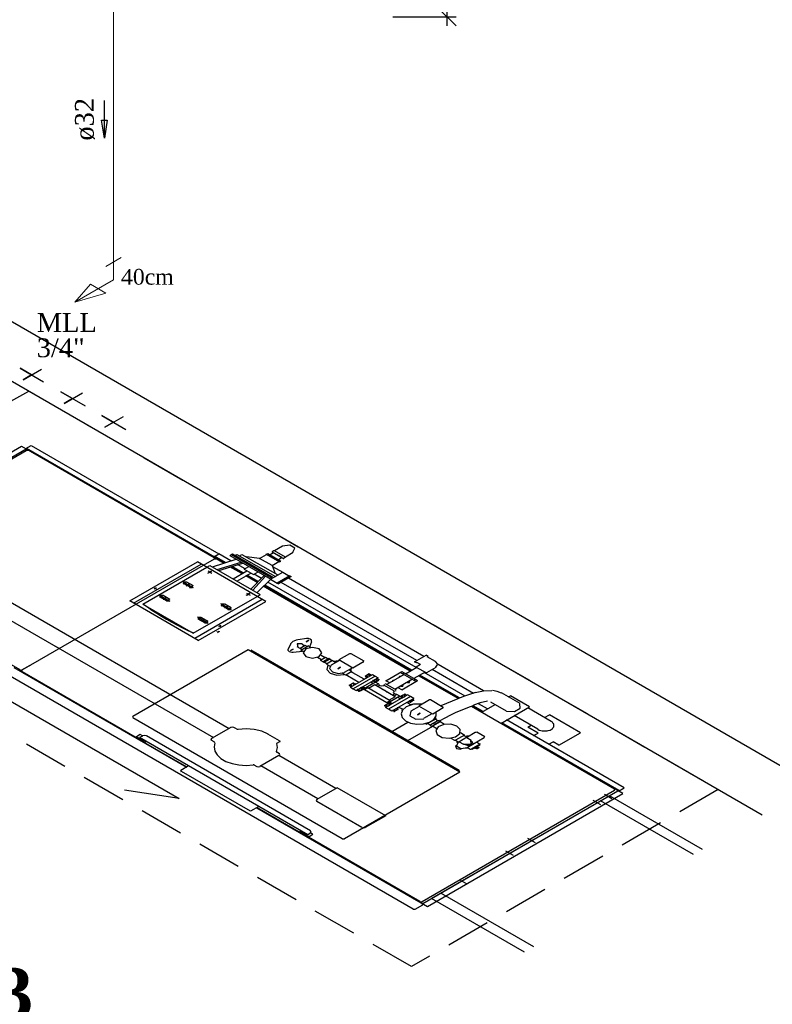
# Model space of a CAD drawing. Header units: millimetres. Extents: x 335 to 91625, y -1 to 84.
# Tile 29 of 38: x 424 to 432, y 52 to 64. Entities that reach past the tile are written whole.
import ezdxf

# ---------------------------------------------------------------- set-up
doc = ezdxf.new("R2010")
doc.units = ezdxf.units.MM
doc.header["$MEASUREMENT"] = 0
doc.linetypes.add('Dashed', pattern=[0.75, 0.5, -0.25])
for name, color, linetype, lineweight in [('AF-Conexões detalhe', 7, 'Continuous', 20), ('AF-Sentido tubo', 7, 'Continuous', 20), ('AF-Textos conexão', 7, 'Continuous', 20), ('AF-Textos tubo', 7, 'Continuous', 20), ('AF-Tubos detalhe', 5, 'Continuous', 20), ('DI-Títulos', 3, 'Continuous', 30)]:
    doc.layers.add(name, color=color, linetype=linetype, lineweight=lineweight)
doc.styles.add('TimesNewRoman', font='times.ttf')
doc.styles.add('TimesNewRomanN', font='timesbd.ttf')
doc.dimstyles.get("Standard").update_dxf_attribs({"dimtxt": 0.18, "dimasz": 0.18, "dimexe": 0.18, "dimexo": 0.0625, "dimgap": 0.09, "dimtad": 0, "dimtih": 1, "dimtoh": 1, "dimdec": 4, "dimzin": 0, "dimdsep": 46, "dimtxsty": 'Standard', "dimcen": 0.09, "dimadec": 0, "dimazin": 0, "dimtfac": 1, "dimtdec": 4, "dimtofl": 0, "dimtmove": 0, "dimatfit": 3, "dimfxl": 0, "dimtolj": 1, "dimtzin": 0, "dimarcsym": 0})
doc.dimstyles.new('UM_25.000000', dxfattribs={"dimtxt": 0.18, "dimasz": 0.2, "dimexe": 0.1, "dimexo": 0.2, "dimgap": 0, "dimtad": 1, "dimtih": 1, "dimtoh": 1, "dimdec": 1, "dimlfac": 25, "dimzin": 0, "dimdsep": 46, "dimtxsty": 'Standard', "dimblk": 'CLOSED', "dimblk1": 'CLOSED', "dimblk2": 'CLOSED', "dimcen": 0.09, "dimdle": 0.1, "dimadec": 1, "dimazin": 2, "dimtfac": 1, "dimtdec": 4, "dimtofl": 0, "dimtmove": 0, "dimatfit": 3, "dimldrblk": 'CLOSED', "dimfxl": 0, "dimtolj": 1, "dimarcsym": 0})

# ---------------------------------------------------------------- blocks, each defined once
blk = doc.blocks.new('_OBLIQUE')
at = {"color": 0, "linetype": 'ByBlock', "lineweight": -2}
blk.add_line((-0.5, -0.5), (0.5, 0.5), dxfattribs=at)
blk = doc.blocks.new('*D12')
at = {"color": 0, "lineweight": -2}
for p, q in [((428.61, 63.46), (428.61, 67.66)), ((428.917, 67.56), (428.51, 67.56)), ((427.999, 63.56), (428.71, 63.56))]:
    blk.add_line(p, q, dxfattribs=at)
at = {"layer": 'Defpoints', "color": 0}
for p in [(428.61, 67.56), (429.117, 67.56), (427.799, 63.56)]:
    blk.add_point(p, dxfattribs=at)
at = {"color": 0, "lineweight": -2, "xscale": 0.2, "yscale": 0.2, "zscale": 0.2}
for p, rotation in [((428.61, 67.56), 90), ((428.61, 63.56), 270)]:
    blk.add_blockref('_OBLIQUE', p, dxfattribs=dict(at, rotation=rotation))
at = {"color": 7, "insert": (428.398, 65.56), "char_height": 0.2118, "attachment_point": 5, "rotation": 90, "style": 'TimesNewRoman'}
blk.add_mtext('\\A1;100', dxfattribs=at)

msp = doc.modelspace()

# ---------------------------------------------------------------- linework, layer by layer
at = {"color": 7}
for p, q in [((417.899, 63.4971), (432.735, 54.9311)), ((417.834, 62.8621), (432.153, 54.5951)), ((423.321, 56.0941), (425.597, 54.7801)), ((425.597, 54.7801), (424.981, 54.8721)), ((431.48, 54.2071), (430.434, 54.8101)), ((431.379, 54.1481), (430.333, 54.7521)), ((429.48, 53.0521), (428.434, 53.6551)), ((429.584, 53.1121), (428.538, 53.7151))]:
    msp.add_line(p, q, dxfattribs=at)
at = {"color": 8}
for p, q in [((423.938, 59.5381), (423.808, 59.6131)), ((423.808, 59.6131), (424.073, 59.4601)), ((423.842, 59.4821), (424.05, 59.6021)), ((423.938, 59.5381), (423.842, 59.4821)), ((424.398, 59.2721), (424.268, 59.3471)), ((424.268, 59.3471), (424.538, 59.1911)), ((424.302, 59.2171), (424.51, 59.3371)), ((424.398, 59.2721), (424.302, 59.2171)), ((424.858, 59.0071), (424.728, 59.0821)), ((424.728, 59.0821), (424.998, 58.9261)), ((424.762, 58.9511), (424.97, 59.0711)), ((424.858, 59.0071), (424.762, 58.9511)), ((423.872, 58.7101), (423.934, 58.7461)), ((423.934, 58.7461), (426.044, 57.5281)), ((421.629, 57.4701), (423.825, 58.7371)), ((421.681, 57.4401), (423.877, 58.7071)), ((423.877, 58.6861), (421.824, 57.5011)), ((423.825, 58.7371), (425.986, 57.4891)), ((423.879, 58.7151), (425.994, 57.4941)), ((425.992, 57.4831), (423.905, 58.6881)), ((425.981, 57.4921), (426.044, 57.5281)), ((426.179, 57.4501), (426.044, 57.5281)), ((426.166, 57.5091), (426.197, 57.5271)), ((426.197, 57.5271), (426.657, 57.2611)), ((426.225, 57.5101), (426.246, 57.5221)), ((426.246, 57.5221), (426.678, 57.2731)), ((426.275, 57.5061), (426.303, 57.5221)), ((426.303, 57.5221), (426.706, 57.2901)), ((426.501, 57.4771), (426.579, 57.5221)), ((426.576, 57.5241), (426.592, 57.5331)), ((426.576, 57.5241), (426.724, 57.4381)), ((426.592, 57.5331), (426.74, 57.4471)), ((426.659, 57.5391), (426.62, 57.5161)), ((426.662, 57.5611), (426.644, 57.5511)), ((426.766, 57.4771), (426.644, 57.5481)), ((426.753, 57.4851), (426.659, 57.5391)), ((426.758, 57.6141), (426.67, 57.5631)), ((426.792, 57.4921), (426.67, 57.5631)), ((426.88, 57.5431), (426.792, 57.4921)), ((425.989, 57.4671), (423.827, 56.2191)), ((425.043, 56.9991), (425.802, 57.4371)), ((425.085, 56.9751), (425.844, 57.4131)), ((426.571, 56.9931), (425.802, 57.4371)), ((426.103, 57.4221), (425.934, 57.5191)), ((425.973, 57.3801), (426.236, 57.4681)), ((426.111, 57.4261), (425.989, 57.4971)), ((426.116, 57.4291), (425.994, 57.5001)), ((426.096, 57.4231), (426.02, 57.4671)), ((426.025, 57.3501), (426.293, 57.4351)), ((426.044, 57.3391), (426.314, 57.4231)), ((426.166, 57.5091), (426.626, 57.2431)), ((426.184, 57.5191), (426.644, 57.2541)), ((426.501, 57.4771), (426.353, 57.4941)), ((426.641, 57.3961), (426.501, 57.4771)), ((426.641, 57.3961), (426.719, 57.4411)), ((426.753, 57.4851), (426.714, 57.4621)), ((426.724, 57.4381), (426.74, 57.4471)), ((426.789, 57.4881), (426.771, 57.4771)), ((428.229, 53.5371), (421.575, 57.3781)), ((425.189, 56.9631), (425.906, 57.3771)), ((425.906, 57.3771), (425.942, 57.3981)), ((425.955, 57.3301), (425.916, 57.3081)), ((425.921, 57.3351), (425.963, 57.3111)), ((425.942, 57.3981), (426.509, 57.0711)), ((426.301, 57.3051), (426.168, 57.3811)), ((426.303, 57.3061), (426.171, 57.3831)), ((426.311, 57.3111), (426.186, 57.3831)), ((426.316, 57.3141), (426.192, 57.3861)), ((426.202, 57.2481), (426.358, 57.3381)), ((426.246, 57.2221), (426.402, 57.3121)), ((426.337, 57.3591), (426.254, 57.4071)), ((426.329, 57.3541), (426.381, 57.3841)), ((426.329, 57.3541), (426.431, 57.2961)), ((426.431, 57.2961), (426.483, 57.3261)), ((426.623, 57.2421), (426.761, 57.3211)), ((426.641, 57.3961), (426.675, 57.3081)), ((426.646, 57.3871), (426.761, 57.3211)), ((426.761, 57.3211), (426.836, 57.2781)), ((423.264, 57.2371), (426.158, 55.5661)), ((425.758, 57.1441), (425.636, 57.2151)), ((425.641, 57.1911), (425.682, 57.2151)), ((425.719, 57.1521), (425.646, 57.1941)), ((425.675, 57.1921), (425.716, 57.1681)), ((425.677, 57.1701), (425.719, 57.1941)), ((425.68, 57.2131), (425.753, 57.1711)), ((426.475, 57.2041), (426.345, 57.2791)), ((426.477, 57.2061), (426.348, 57.2811)), ((426.48, 57.2131), (426.355, 57.2851)), ((426.485, 57.2161), (426.361, 57.2881)), ((426.402, 57.1321), (426.553, 57.2851)), ((426.423, 57.1201), (426.568, 57.2761)), ((426.522, 57.2521), (426.438, 57.3001)), ((426.472, 57.0921), (426.626, 57.2431)), ((428.26, 56.2491), (426.594, 57.2101)), ((426.623, 57.2421), (426.698, 57.1981)), ((426.841, 57.2811), (426.698, 57.1981)), ((426.698, 57.1981), (426.714, 57.1891)), ((426.857, 57.2721), (426.714, 57.1891)), ((428.268, 56.3281), (426.745, 57.2071)), ((428.348, 56.3751), (426.826, 57.2541)), ((426.841, 57.2811), (426.857, 57.2721)), ((423.087, 57.1351), (425.981, 55.4641)), ((425.337, 57.1441), (425.311, 57.1291)), ((425.316, 57.1441), (425.34, 57.1311)), ((425.714, 57.1491), (425.755, 57.1731)), ((426.387, 57.0811), (426.348, 57.0591)), ((426.353, 57.0861), (426.394, 57.0621)), ((428.195, 56.2111), (426.542, 57.1651)), ((428.197, 56.2131), (426.545, 57.1671)), ((428.205, 56.2171), (426.553, 57.1711)), ((428.21, 56.2201), (426.558, 57.1741)), ((425.812, 56.5551), (425.043, 56.9991)), ((425.495, 56.9931), (425.373, 57.0631)), ((425.381, 57.0411), (425.42, 57.0631)), ((425.456, 57.0001), (425.384, 57.0421)), ((425.412, 57.0411), (425.454, 57.0171)), ((425.417, 57.0621), (425.49, 57.0201)), ((425.417, 57.0201), (425.456, 57.0421)), ((425.454, 56.9991), (425.493, 57.0211)), ((425.755, 56.6361), (426.472, 57.0501)), ((425.771, 56.5791), (426.529, 57.0171)), ((425.812, 56.5551), (426.571, 56.9931)), ((426.472, 57.0501), (426.509, 57.0711)), ((425.189, 56.9631), (425.755, 56.6361)), ((426.186, 56.8971), (426.064, 56.9671)), ((426.07, 56.9431), (426.111, 56.9671)), ((426.148, 56.9041), (426.075, 56.9461)), ((426.106, 56.9431), (426.148, 56.9191)), ((426.109, 56.9661), (426.181, 56.9241)), ((426.109, 56.9211), (426.15, 56.9451)), ((426.142, 56.9011), (426.184, 56.9251)), ((425.924, 56.7451), (425.802, 56.8161)), ((425.81, 56.7931), (425.849, 56.8161)), ((425.885, 56.7531), (425.812, 56.7951)), ((425.844, 56.7921), (425.885, 56.7681)), ((425.846, 56.8141), (425.919, 56.7721)), ((425.849, 56.7711), (425.888, 56.7931)), ((425.882, 56.7511), (425.921, 56.7741)), ((426.025, 56.6541), (426.02, 56.6511)), ((426.038, 56.6401), (426.033, 56.6521)), ((426.064, 56.7241), (426.038, 56.7091)), ((426.044, 56.7241), (426.07, 56.7091)), ((427.031, 56.5771), (426.93, 56.5611)), ((427.065, 56.4831), (427.088, 56.5441)), ((424.178, 56.5051), (424.251, 56.4631)), ((426.371, 56.4481), (425.077, 55.7011)), ((428.751, 55.0741), (426.371, 56.4481)), ((427.595, 55.7601), (426.405, 56.4471)), ((426.849, 56.5141), (426.823, 56.4571)), ((426.88, 56.4241), (426.984, 56.4361)), ((426.956, 56.4651), (426.924, 56.4831)), ((427.015, 56.4991), (426.956, 56.4651)), ((426.976, 56.4531), (426.956, 56.4651)), ((426.966, 56.4471), (427.046, 56.4931)), ((426.994, 56.4301), (426.966, 56.4471)), ((426.979, 56.5141), (427.01, 56.4961)), ((427.036, 56.4871), (427.015, 56.4991)), ((427.075, 56.4771), (427.046, 56.4931)), ((423.809, 56.2231), (423.477, 56.4151)), ((427.197, 56.3371), (427.153, 56.3631)), ((427.241, 56.3631), (427.187, 56.3311)), ((427.215, 56.3151), (427.187, 56.3311)), ((427.239, 56.3611), (427.195, 56.3871)), ((427.28, 56.3521), (427.213, 56.3131)), ((427.223, 56.3071), (427.213, 56.3131)), ((427.291, 56.3461), (427.223, 56.3071)), ((427.257, 56.2911), (427.226, 56.3091)), ((427.27, 56.3461), (427.241, 56.3631)), ((427.322, 56.3281), (427.254, 56.2891)), ((427.291, 56.3461), (427.28, 56.3521)), ((427.317, 56.3251), (427.285, 56.3431)), ((427.4, 56.3311), (427.306, 56.2771)), ((427.322, 56.3281), (427.358, 56.3071)), ((427.511, 56.4051), (427.392, 56.3361)), ((427.55, 56.2441), (427.392, 56.3361)), ((427.675, 56.3221), (427.53, 56.4061)), ((427.67, 56.3131), (427.55, 56.2441)), ((428.244, 56.3151), (428.374, 56.3901)), ((428.265, 56.3031), (428.244, 56.3151)), ((428.265, 56.3031), (428.27, 56.3061)), ((428.309, 56.2831), (428.27, 56.3061)), ((428.395, 56.3781), (428.374, 56.3901)), ((428.384, 56.3721), (428.395, 56.3781)), ((428.478, 56.3181), (428.384, 56.3721)), ((423.739, 56.2521), (425.68, 55.1311)), ((425.68, 55.1311), (423.786, 56.2251)), ((423.916, 56.2731), (423.825, 56.2201)), ((425.199, 55.4121), (423.83, 56.2021)), ((423.916, 56.2731), (423.918, 56.2711)), ((427.254, 56.2891), (427.293, 56.2671)), ((427.545, 56.2471), (427.452, 56.1931)), ((427.537, 56.2041), (427.47, 56.1651)), ((427.537, 56.2041), (427.504, 56.2231)), ((427.55, 56.1901), (427.532, 56.2011)), ((427.922, 56.1021), (428.101, 56.2051)), ((428.086, 56.1961), (428.262, 56.0941)), ((428.101, 56.2051), (428.278, 56.1031)), ((428.143, 56.1811), (428.268, 56.2531)), ((428.361, 56.1991), (428.236, 56.1271)), ((428.309, 56.2831), (428.262, 56.2561)), ((428.262, 56.2561), (428.377, 56.1901)), ((428.813, 55.9291), (428.353, 56.1951)), ((428.483, 56.2521), (428.377, 56.1901)), ((428.907, 55.9591), (428.442, 56.2281)), ((429.018, 55.9881), (428.507, 56.2831)), ((427.47, 56.1651), (427.431, 56.1871)), ((427.491, 56.1561), (427.473, 56.1661)), ((427.615, 56.0841), (427.491, 56.1561)), ((427.522, 56.0301), (427.769, 56.1721)), ((427.675, 56.1181), (427.55, 56.1901)), ((427.8, 56.1541), (427.553, 56.0121)), ((427.587, 55.9921), (427.834, 56.1351)), ((427.805, 56.0851), (427.67, 56.0071)), ((427.686, 56.1541), (427.727, 56.1781)), ((427.693, 56.1501), (427.686, 56.1541)), ((427.691, 56.1481), (427.709, 56.1381)), ((427.704, 56.1561), (427.722, 56.1451)), ((427.725, 56.1681), (427.743, 56.1571)), ((427.735, 56.1741), (427.727, 56.1781)), ((427.74, 56.1771), (427.758, 56.1661)), ((427.753, 56.0881), (427.782, 56.0721)), ((427.769, 56.1721), (427.8, 56.1541)), ((427.774, 56.1001), (427.795, 56.0881)), ((427.787, 56.1081), (427.808, 56.0961)), ((427.839, 56.1141), (427.797, 56.0901)), ((427.8, 56.1541), (427.834, 56.1351)), ((427.805, 56.0851), (427.836, 56.0671)), ((427.808, 56.1201), (427.828, 56.1081)), ((427.808, 56.0961), (427.815, 56.0911)), ((427.836, 56.1031), (427.815, 56.0911)), ((427.823, 56.1291), (427.844, 56.1171)), ((427.828, 56.1081), (427.836, 56.1031)), ((427.964, 56.0781), (427.922, 56.1021)), ((428.127, 56.1721), (427.93, 56.0581)), ((428.221, 56.1181), (428.023, 56.0041)), ((428.099, 56.0001), (428.278, 56.1031)), ((428.127, 56.1901), (428.112, 56.1811)), ((428.255, 56.1171), (428.239, 56.1081)), ((428.733, 55.9011), (428.288, 56.1571)), ((428.735, 55.9021), (428.291, 56.1591)), ((428.743, 55.9071), (428.299, 56.1631)), ((428.748, 55.9101), (428.304, 56.1661)), ((427.509, 56.0521), (427.55, 56.0761)), ((427.514, 56.0461), (427.509, 56.0521)), ((427.514, 56.0461), (427.532, 56.0361)), ((427.522, 56.0301), (427.553, 56.0121)), ((427.527, 56.0541), (427.545, 56.0431)), ((427.558, 56.0721), (427.55, 56.0761)), ((427.553, 56.0691), (427.571, 56.0581)), ((427.553, 56.0121), (427.587, 55.9921)), ((427.566, 56.0761), (427.584, 56.0661)), ((427.597, 55.9981), (427.618, 55.9861)), ((427.61, 56.0061), (427.631, 55.9941)), ((427.66, 56.0101), (427.621, 55.9881)), ((427.628, 55.9921), (427.639, 55.9891)), ((427.636, 56.0211), (427.657, 56.0091)), ((427.665, 56.0041), (427.639, 55.9891)), ((427.649, 56.0281), (427.67, 56.0161)), ((427.657, 56.0091), (427.665, 56.0041)), ((427.662, 56.0361), (427.691, 56.0191)), ((427.67, 56.0071), (427.683, 56.0001)), ((427.719, 56.0211), (427.68, 55.9981)), ((427.93, 55.8541), (427.68, 55.9981)), ((427.969, 55.8771), (427.719, 56.0211)), ((427.795, 56.0551), (427.727, 56.0161)), ((428.026, 55.9221), (427.795, 56.0551)), ((427.836, 56.0671), (427.805, 56.0491)), ((427.854, 56.0541), (427.826, 56.0371)), ((427.847, 56.0581), (427.836, 56.0641)), ((427.847, 56.0461), (427.844, 56.0481)), ((428.018, 55.9831), (427.896, 56.0541)), ((427.906, 56.0631), (427.901, 56.0601)), ((428.039, 55.9951), (427.917, 56.0661)), ((428.034, 55.9891), (428.029, 55.9861)), ((428.099, 56.0001), (428.057, 56.0241)), ((428.164, 55.9441), (427.917, 55.8021)), ((427.969, 55.8771), (427.93, 55.8541)), ((428.078, 55.9281), (427.943, 55.8501)), ((428.197, 55.9251), (427.951, 55.7821)), ((428.026, 55.9221), (427.958, 55.8831)), ((428.234, 55.9041), (427.987, 55.7611)), ((428.023, 55.9561), (427.995, 55.9401)), ((428.044, 55.9471), (428.013, 55.9291)), ((428.039, 55.9471), (428.023, 55.9561)), ((428.078, 55.9281), (428.044, 55.9471)), ((428.083, 55.8981), (428.054, 55.9141)), ((428.083, 55.9251), (428.125, 55.9491)), ((428.104, 55.9101), (428.083, 55.9221)), ((428.093, 55.9311), (428.114, 55.9431)), ((428.117, 55.9171), (428.096, 55.9291)), ((428.138, 55.9291), (428.117, 55.9411)), ((428.153, 55.9381), (428.132, 55.9501)), ((428.197, 55.9251), (428.164, 55.9441)), ((428.187, 55.8621), (428.174, 55.8691)), ((428.2, 55.8691), (428.187, 55.8771)), ((428.234, 55.8861), (428.192, 55.8621)), ((428.234, 55.9041), (428.197, 55.9251)), ((428.221, 55.8811), (428.208, 55.8891)), ((428.236, 55.8901), (428.223, 55.8981)), ((428.41, 55.8861), (428.291, 55.8171)), ((428.564, 55.8031), (428.421, 55.8861)), ((429.278, 55.7601), (429.099, 55.8631)), ((429.429, 55.8471), (429.221, 55.9671)), ((429.299, 55.9221), (429.32, 55.9341)), ((429.535, 55.8091), (429.32, 55.9341)), ((428.746, 55.0951), (427.595, 55.7601)), ((427.906, 55.8231), (427.945, 55.8451)), ((427.927, 55.8081), (427.906, 55.8201)), ((427.914, 55.8271), (427.917, 55.8291)), ((427.917, 55.8291), (427.943, 55.8441)), ((427.951, 55.7821), (427.917, 55.8021)), ((427.94, 55.8151), (427.919, 55.8271)), ((427.943, 55.8501), (427.932, 55.8561)), ((427.966, 55.8301), (427.945, 55.8421)), ((427.987, 55.7611), (427.951, 55.7821)), ((427.979, 55.8381), (427.958, 55.8501)), ((427.992, 55.8451), (427.964, 55.8621)), ((428.01, 55.7601), (427.997, 55.7671)), ((428.023, 55.7671), (428.01, 55.7751)), ((428.013, 55.7581), (428.016, 55.7601)), ((428.057, 55.7841), (428.016, 55.7601)), ((428.049, 55.7821), (428.036, 55.7901)), ((428.062, 55.7901), (428.049, 55.7971)), ((428.062, 55.8051), (428.114, 55.7811)), ((428.099, 55.7721), (428.104, 55.7751)), ((428.106, 55.7671), (428.099, 55.7721)), ((428.161, 55.8621), (428.2, 55.8301)), ((428.296, 55.8141), (428.203, 55.7601)), ((428.21, 55.8361), (428.213, 55.8381)), ((428.221, 55.8331), (428.213, 55.8381)), ((428.447, 55.7271), (428.291, 55.8171)), ((428.566, 55.7961), (428.447, 55.7271)), ((430.491, 54.8851), (428.883, 55.8141)), ((429, 55.7491), (428.886, 55.8151)), ((429.008, 55.7541), (428.894, 55.8201)), ((429.013, 55.7571), (428.901, 55.8211)), ((429.063, 55.7851), (428.961, 55.8441)), ((428.998, 55.7481), (429.148, 55.8351)), ((429.213, 55.6231), (429.535, 55.8091)), ((429.78, 55.6441), (429.515, 55.7971)), ((427.431, 54.3271), (425.077, 55.6861)), ((428.439, 55.7311), (428.345, 55.6771)), ((428.374, 55.6131), (428.488, 55.6791)), ((428.418, 55.6051), (428.504, 55.6551)), ((428.509, 55.6521), (428.473, 55.6701)), ((428.488, 55.6791), (428.475, 55.6861)), ((428.517, 55.6561), (428.533, 55.6471)), ((430.598, 54.8991), (429.278, 55.6611)), ((429.629, 55.5571), (429.364, 55.7101)), ((429.704, 55.6881), (429.759, 55.7191)), ((430.107, 55.5181), (429.759, 55.7191)), ((429.795, 55.6351), (429.78, 55.6441)), ((426.176, 55.5771), (425.96, 55.4521)), ((426.241, 55.5601), (426.21, 55.5781)), ((427.987, 55.5331), (428.166, 55.6371)), ((428.166, 55.4301), (428.447, 55.5921)), ((428.374, 55.6131), (428.361, 55.6201)), ((428.423, 55.6021), (428.39, 55.6221)), ((428.418, 55.5991), (428.434, 55.5901)), ((428.53, 55.6401), (428.444, 55.5901)), ((428.447, 55.5921), (428.444, 55.5931)), ((428.494, 55.5621), (428.444, 55.5901)), ((428.509, 55.6311), (428.457, 55.6011)), ((428.527, 55.6381), (428.525, 55.6401)), ((428.579, 55.6111), (428.53, 55.6401)), ((430.585, 54.8341), (429.216, 55.6251)), ((430.543, 54.8671), (429.224, 55.6291)), ((429.517, 55.5801), (429.554, 55.6011)), ((429.632, 55.5141), (429.517, 55.5801)), ((429.629, 55.5571), (429.645, 55.5481)), ((429.645, 55.5481), (429.663, 55.5441)), ((429.663, 55.5441), (429.678, 55.5411)), ((429.678, 55.5411), (429.696, 55.5391)), ((429.696, 55.5391), (429.715, 55.5411)), ((429.715, 55.5411), (429.735, 55.5411)), ((429.735, 55.5411), (429.746, 55.5441)), ((429.746, 55.5441), (429.767, 55.5471)), ((429.767, 55.5471), (429.78, 55.5541)), ((429.78, 55.5541), (429.795, 55.5631)), ((429.8, 55.6231), (429.795, 55.6351)), ((429.795, 55.5631), (429.798, 55.5741)), ((429.798, 55.5741), (429.808, 55.5831)), ((429.808, 55.6161), (429.8, 55.6231)), ((429.808, 55.6041), (429.808, 55.6161)), ((429.808, 55.5951), (429.808, 55.6041)), ((429.808, 55.5831), (429.808, 55.5951)), ((425.16, 55.4971), (425.106, 55.4661)), ((425.207, 55.4161), (425.113, 55.4701)), ((425.184, 55.4811), (425.152, 55.4631)), ((425.152, 55.4631), (425.155, 55.4641)), ((427.044, 54.3711), (425.152, 55.4631)), ((425.152, 55.4631), (425.178, 55.4481)), ((425.186, 55.4821), (425.16, 55.4971)), ((425.204, 55.4091), (425.225, 55.4211)), ((427.072, 54.4171), (425.228, 55.4821)), ((425.989, 55.4151), (425.958, 55.4331)), ((426.724, 55.4251), (426.594, 55.5001)), ((428.652, 55.4581), (428.694, 55.4341)), ((428.803, 55.4911), (428.704, 55.4341)), ((428.704, 55.4341), (428.74, 55.4131)), ((428.727, 55.4211), (428.72, 55.4011)), ((428.839, 55.4701), (428.74, 55.4131)), ((428.759, 55.5201), (428.8, 55.4961)), ((428.795, 55.4871), (428.839, 55.4701)), ((428.85, 55.4791), (428.826, 55.4781)), ((428.829, 55.4641), (428.878, 55.4361)), ((428.834, 55.3531), (429.026, 55.4641)), ((428.837, 55.4721), (428.925, 55.5231)), ((429.034, 55.4721), (428.943, 55.5241)), ((428.948, 55.4101), (428.951, 55.4211)), ((429.582, 55.4851), (429.632, 55.5141)), ((429.865, 55.3791), (430.107, 55.5181)), ((425.207, 55.4161), (425.199, 55.4121)), ((425.204, 55.4091), (425.682, 55.1331)), ((426.724, 55.4161), (426.691, 55.3971)), ((428.709, 55.3771), (428.709, 55.3681)), ((428.733, 55.4121), (428.738, 55.4151)), ((428.746, 55.4161), (428.795, 55.3881)), ((428.764, 55.3371), (428.774, 55.3401)), ((428.837, 55.3461), (428.813, 55.3441)), ((428.826, 55.3491), (428.842, 55.3491)), ((428.844, 55.3471), (428.868, 55.3341)), ((428.977, 55.3911), (428.878, 55.3341)), ((428.886, 55.3381), (428.896, 55.3321)), ((428.977, 55.3791), (428.896, 55.3321)), ((428.92, 55.3461), (428.925, 55.3431)), ((428.925, 55.3431), (428.956, 55.3611)), ((428.94, 55.3401), (428.938, 55.3411)), ((428.94, 55.4151), (428.974, 55.3951)), ((428.956, 55.3611), (428.951, 55.3641)), ((428.966, 55.3491), (428.951, 55.3401)), ((428.964, 55.3531), (428.961, 55.3551)), ((428.966, 55.3851), (428.977, 55.3791)), ((429.751, 55.3881), (429.8, 55.4161)), ((429.865, 55.3791), (429.8, 55.4161)), ((425.384, 55.3021), (425.386, 55.3041)), ((426.719, 55.2631), (426.503, 55.1391)), ((426.724, 55.2811), (426.693, 55.2991)), ((427.358, 54.8911), (426.716, 55.2621)), ((425.703, 55.1451), (425.615, 55.0941)), ((426.493, 54.6891), (425.703, 55.1451)), ((426.472, 55.1361), (426.441, 55.1541)), ((427.156, 54.7741), (426.514, 55.1451)), ((428.746, 55.0861), (428.727, 55.0881)), ((426.4, 54.6351), (425.623, 55.0831)), ((428.751, 55.0741), (427.457, 54.3271)), ((428.746, 55.0831), (428.74, 55.0801)), ((427.374, 54.9001), (427.143, 54.7671)), ((427.919, 54.5851), (427.374, 54.9001)), ((430.491, 54.8671), (428.33, 53.6191)), ((430.536, 54.8631), (430.598, 54.8991)), ((428.335, 53.5981), (430.53, 54.8661)), ((428.39, 53.5671), (430.585, 54.8341)), ((430.434, 54.8101), (428.434, 53.6551)), ((430.247, 54.7591), (430.333, 54.7101)), ((430.46, 54.7771), (430.377, 54.8251)), ((426.493, 54.6891), (426.4, 54.6351)), ((426.47, 54.6751), (428.39, 53.5671)), ((428.34, 53.5951), (426.47, 54.6751)), ((426.472, 54.6771), (426.945, 54.4041)), ((427.652, 54.4521), (427.143, 54.7461)), ((427.919, 54.5851), (427.688, 54.4521)), ((426.945, 54.4041), (426.966, 54.4161)), ((426.961, 54.4041), (426.953, 54.3991)), ((428.301, 53.6211), (426.953, 54.3991)), ((427.054, 54.3501), (426.961, 54.4041)), ((427.044, 54.3711), (427.015, 54.3871)), ((427.075, 54.3891), (427.044, 54.3711)), ((427.046, 54.3451), (427.101, 54.3771)), ((427.101, 54.3771), (427.078, 54.3901)), ((429.512, 54.3351), (429.598, 54.2851)), ((429.265, 54.1921), (429.351, 54.1431)), ((428.753, 53.8641), (428.829, 53.8201)), ((428.249, 53.5371), (428.335, 53.5861)), ((428.33, 53.5891), (428.34, 53.5951)), ((428.335, 53.5861), (428.33, 53.5891))]:
    msp.add_line(p, q, dxfattribs=at)
at = {"color": 7, "linetype": 'Dashed'}
msp.add_lwpolyline([(423.905, 59.3571), (431.658, 54.8811), (428.21, 52.8901), (420.458, 57.3661), (423.905, 59.3571)], dxfattribs=at)
at = {"color": 8}
for points in [[(423.903, 58.6871), (423.89, 58.6901), (423.876, 58.6871)], [(426.643, 57.5521), (426.641, 57.5491), (426.643, 57.5471)], [(426.668, 57.5621), (426.665, 57.5631), (426.661, 57.5621)], [(426.876, 57.5461), (426.897, 57.5921), (426.839, 57.6251), (426.76, 57.6131)], [(425.989, 57.4671), (425.995, 57.4741), (425.989, 57.4821)], [(426.018, 57.4661), (426.005, 57.4691), (425.991, 57.4661)], [(426.765, 57.4771), (426.768, 57.4761), (426.772, 57.4771)], [(426.79, 57.4871), (426.792, 57.4891), (426.79, 57.4921)], [(425.959, 57.3331), (425.925, 57.3131), (425.959, 57.3331)], [(425.675, 57.2101), (425.644, 57.2101), (425.644, 57.1931)], [(425.713, 57.1901), (425.678, 57.1711), (425.713, 57.1901)], [(425.337, 57.1441), (425.316, 57.1331), (425.337, 57.1441)], [(425.716, 57.1511), (425.747, 57.1511), (425.747, 57.1681)], [(426.391, 57.0841), (426.356, 57.0641), (426.391, 57.0841)], [(425.412, 57.0591), (425.381, 57.0591), (425.381, 57.0411)], [(425.45, 57.0391), (425.416, 57.0191), (425.45, 57.0391)], [(425.454, 56.9991), (425.485, 56.9991), (425.485, 57.0171)], [(425.188, 56.9671), (425.239, 56.9311), (425.291, 56.8951), (425.344, 56.8601), (425.399, 56.8261), (425.456, 56.7931), (425.513, 56.7611), (425.572, 56.7291), (425.633, 56.6981), (425.694, 56.6681), (425.757, 56.6391)], [(426.103, 56.9631), (426.072, 56.9631), (426.072, 56.9451)], [(426.144, 56.9411), (426.109, 56.9221), (426.144, 56.9411)], [(426.145, 56.9031), (426.176, 56.9031), (426.176, 56.9211)], [(425.841, 56.8111), (425.81, 56.8111), (425.81, 56.7941)], [(425.882, 56.7901), (425.847, 56.7701), (425.882, 56.7901)], [(425.883, 56.7521), (425.914, 56.7521), (425.914, 56.7691)], [(426.052, 56.6511), (426.041, 56.6541), (426.03, 56.6511)], [(426.064, 56.7241), (426.044, 56.7131), (426.064, 56.7241)], [(426.925, 56.5601), (426.876, 56.5441), (426.848, 56.5161)], [(427.054, 56.5581), (427.024, 56.5401), (427.054, 56.5581)], [(427.071, 56.5681), (427.051, 56.5751), (427.027, 56.5751)], [(427.083, 56.5421), (427.083, 56.5561), (427.071, 56.5681)], [(426.82, 56.4551), (426.818, 56.4511), (426.818, 56.4471)], [(426.818, 56.4471), (426.832, 56.4301), (426.862, 56.4221)], [(426.88, 56.4571), (426.85, 56.4401), (426.88, 56.4571)], [(426.862, 56.4221), (426.869, 56.4221), (426.876, 56.4221)], [(426.985, 56.5121), (426.925, 56.5161), (426.93, 56.4811)], [(426.98, 56.5151), (426.926, 56.5151), (426.926, 56.4841)], [(426.981, 56.4391), (426.981, 56.4391), (426.981, 56.4391)], [(427.17, 56.4601), (427.096, 56.4771), (427.022, 56.4601), (426.991, 56.4171), (427.022, 56.3741), (427.096, 56.3571), (427.17, 56.3741), (427.2, 56.4171), (427.17, 56.4601)], [(427.386, 56.3251), (427.362, 56.3231), (427.338, 56.3181)], [(427.525, 56.4041), (427.519, 56.4051), (427.514, 56.4041)], [(427.67, 56.3131), (427.673, 56.3161), (427.67, 56.3201)], [(428.481, 56.2531), (428.505, 56.2871), (428.48, 56.3201)], [(423.801, 56.2191), (423.814, 56.2161), (423.828, 56.2191)], [(423.806, 56.2221), (423.814, 56.2201), (423.823, 56.2221)], [(423.83, 56.2181), (423.824, 56.2101), (423.83, 56.2021)], [(427.267, 56.2771), (427.258, 56.2301), (427.296, 56.1881), (427.369, 56.1651), (427.451, 56.1711)], [(427.305, 56.2781), (427.288, 56.2381), (427.319, 56.2011)], [(427.319, 56.2011), (427.383, 56.1831), (427.452, 56.1931)], [(427.41, 56.2531), (427.38, 56.2361), (427.41, 56.2531)], [(427.522, 56.2121), (427.53, 56.2251), (427.534, 56.2391)], [(427.705, 56.1561), (427.695, 56.1551), (427.693, 56.1491)], [(427.721, 56.1691), (427.705, 56.1641), (427.698, 56.1551)], [(427.739, 56.1761), (427.729, 56.1751), (427.727, 56.1691)], [(427.782, 56.1061), (427.774, 56.1041), (427.769, 56.0991)], [(427.81, 56.1181), (427.796, 56.1121), (427.786, 56.1031)], [(427.792, 56.0861), (427.8, 56.0881), (427.805, 56.0931)], [(427.8, 56.0951), (427.814, 56.1011), (427.825, 56.1101)], [(427.823, 56.1301), (427.815, 56.1281), (427.811, 56.1231)], [(427.834, 56.1101), (427.842, 56.1121), (427.846, 56.1171)], [(428.02, 56.1091), (427.998, 56.1061), (427.993, 56.0931)], [(428.096, 56.1531), (428.073, 56.1501), (428.068, 56.1371)], [(428.164, 56.0811), (428.186, 56.0841), (428.191, 56.0971)], [(427.523, 56.0511), (427.513, 56.0501), (427.511, 56.0441)], [(427.547, 56.0681), (427.531, 56.0641), (427.524, 56.0541)], [(427.562, 56.0741), (427.552, 56.0731), (427.55, 56.0671)], [(427.605, 56.0041), (427.597, 56.0021), (427.593, 55.9971)], [(427.636, 56.0171), (427.622, 56.0111), (427.612, 56.0031)], [(427.615, 55.9841), (427.624, 55.9861), (427.628, 55.9911)], [(427.626, 55.9951), (427.64, 56.0011), (427.65, 56.0091)], [(427.644, 56.0271), (427.636, 56.0241), (427.632, 56.0201)], [(427.654, 56.0061), (427.663, 56.0091), (427.667, 56.0131)], [(427.839, 56.0661), (427.839, 56.0661), (427.839, 56.0661)], [(427.849, 56.0601), (427.849, 56.0601), (427.849, 56.0601)], [(427.849, 56.0511), (427.849, 56.0511), (427.849, 56.0511)], [(427.851, 56.0491), (427.875, 56.0431), (427.9, 56.0491)], [(427.86, 56.0181), (427.861, 56.0181), (427.861, 56.0191)], [(427.93, 55.9731), (427.914, 55.9921), (427.881, 56.0021)], [(427.896, 56.0541), (427.896, 56.0541), (427.896, 56.0541)], [(427.907, 56.0601), (427.907, 56.0601), (427.907, 56.0601)], [(427.912, 56.0631), (427.912, 56.0631), (427.912, 56.0631)], [(428.014, 55.9831), (428.004, 55.9681), (428.014, 55.9541)], [(428.018, 55.9841), (428.018, 55.9841), (428.018, 55.9841)], [(428.029, 55.9901), (428.029, 55.9901), (428.029, 55.9901)], [(428.034, 55.9931), (428.034, 55.9931), (428.034, 55.9931)], [(428.089, 56.0381), (428.111, 56.0411), (428.116, 56.0541)], [(429.112, 55.9901), (429.017, 55.9861), (428.926, 55.9671)], [(429.22, 55.9641), (429.173, 55.9821), (429.118, 55.9911)], [(428.016, 55.9551), (428.016, 55.9551), (428.016, 55.9551)], [(428.026, 55.9581), (428.026, 55.9581), (428.026, 55.9581)], [(428.042, 55.9491), (428.042, 55.9491), (428.042, 55.9491)], [(428.093, 55.9261), (428.085, 55.9241), (428.081, 55.9191)], [(428.117, 55.9411), (428.103, 55.9351), (428.092, 55.9261)], [(428.099, 55.9091), (428.107, 55.9111), (428.111, 55.9161)], [(428.111, 55.9151), (428.126, 55.9211), (428.136, 55.9301)], [(428.135, 55.9501), (428.127, 55.9481), (428.123, 55.9431)], [(428.14, 55.9331), (428.148, 55.9351), (428.153, 55.9401)], [(428.191, 55.8621), (428.201, 55.8631), (428.203, 55.8691)], [(428.198, 55.8661), (428.214, 55.8701), (428.222, 55.8801)], [(428.225, 55.8811), (428.235, 55.8821), (428.237, 55.8881)], [(428.421, 55.8861), (428.416, 55.8881), (428.41, 55.8861)], [(428.93, 55.9691), (428.862, 55.9471), (428.795, 55.9241), (428.729, 55.9001), (428.665, 55.8741), (428.602, 55.8471), (428.54, 55.8201)], [(429.062, 55.8711), (428.981, 55.8521), (428.907, 55.8261)], [(427.917, 55.8241), (427.909, 55.8221), (427.904, 55.8171)], [(427.943, 55.8401), (427.929, 55.8341), (427.918, 55.8261)], [(427.922, 55.8071), (427.93, 55.8091), (427.934, 55.8141)], [(427.937, 55.8151), (427.952, 55.8211), (427.962, 55.8291)], [(427.956, 55.8471), (427.948, 55.8441), (427.943, 55.8401)], [(427.961, 55.8291), (427.969, 55.8321), (427.973, 55.8361)], [(428.009, 55.7571), (428.019, 55.7581), (428.021, 55.7641)], [(428.024, 55.7651), (428.04, 55.7701), (428.048, 55.7791)], [(428.048, 55.7791), (428.058, 55.7801), (428.06, 55.7861)], [(428.15, 55.8081), (428.108, 55.7731), (428.092, 55.7311), (428.103, 55.6891), (428.14, 55.6521), (428.198, 55.6251), (428.269, 55.6131), (428.343, 55.6161), (428.41, 55.6351), (428.46, 55.6661), (428.487, 55.7061), (428.486, 55.7491)], [(428.329, 55.8401), (428.233, 55.8371), (428.15, 55.8081)], [(428.202, 55.7611), (428.19, 55.7071), (428.256, 55.6691), (428.349, 55.6751)], [(428.235, 55.7791), (428.234, 55.7791), (428.233, 55.7781)], [(428.908, 55.8241), (428.84, 55.7991), (428.774, 55.7721), (428.709, 55.7441), (428.646, 55.7141), (428.585, 55.6831), (428.526, 55.6511)], [(428.564, 55.7971), (428.566, 55.8001), (428.564, 55.8041)], [(429.278, 55.7591), (429.368, 55.7551), (429.432, 55.7921), (429.425, 55.8441)], [(425.077, 55.7021), (425.071, 55.6941), (425.077, 55.6861)], [(428.306, 55.7361), (428.276, 55.7181), (428.306, 55.7361)], [(428.38, 55.6941), (428.38, 55.6941), (428.381, 55.6951)], [(428.383, 55.6951), (428.383, 55.6951), (428.383, 55.6951)], [(428.518, 55.6551), (428.488, 55.6431), (428.468, 55.6261)], [(428.48, 55.6191), (428.51, 55.6311), (428.529, 55.6481)], [(426.208, 55.5771), (426.192, 55.5811), (426.175, 55.5781)], [(426.24, 55.5601), (426.247, 55.5581), (426.255, 55.5581)], [(426.597, 55.5021), (426.525, 55.5341), (426.441, 55.5541), (426.351, 55.5621), (426.261, 55.5561)], [(428.466, 55.6251), (428.436, 55.6131), (428.416, 55.5961)], [(428.428, 55.5891), (428.458, 55.6011), (428.477, 55.6181)], [(428.719, 55.5931), (428.65, 55.6151), (428.572, 55.6121), (428.509, 55.5851), (428.482, 55.5421), (428.499, 55.4981), (428.554, 55.4661), (428.631, 55.4561), (428.704, 55.4721), (428.751, 55.5081), (428.757, 55.5541), (428.719, 55.5931)], [(425.226, 55.4821), (425.204, 55.4871), (425.183, 55.4821)], [(425.96, 55.4531), (425.953, 55.4431), (425.96, 55.4341)], [(426.727, 55.4151), (426.732, 55.4211), (426.727, 55.4271)], [(428.694, 55.4341), (428.699, 55.4331), (428.704, 55.4341)], [(428.778, 55.3981), (428.845, 55.3761), (428.899, 55.4071), (428.86, 55.4461)], [(428.795, 55.3881), (428.878, 55.3881), (428.877, 55.4361)], [(428.803, 55.4911), (428.805, 55.4941), (428.803, 55.4981)], [(428.938, 55.5221), (428.933, 55.5231), (428.927, 55.5221)], [(429.029, 55.4631), (429.031, 55.4661), (429.029, 55.4691)], [(425.999, 55.4051), (425.989, 55.3591), (425.997, 55.3121), (426.024, 55.2681), (426.066, 55.2291), (426.123, 55.1961), (426.192, 55.1711), (426.268, 55.1561), (426.349, 55.1511), (426.429, 55.1571)], [(425.994, 55.4071), (425.994, 55.4111), (425.99, 55.4151)], [(426.691, 55.3081), (426.701, 55.3521), (426.694, 55.3971)], [(428.703, 55.3681), (428.715, 55.3421), (428.76, 55.3351)], [(428.733, 55.4121), (428.713, 55.3711), (428.765, 55.3411), (428.837, 55.3521)], [(428.845, 55.3481), (428.84, 55.3491), (428.836, 55.3491)], [(428.867, 55.3341), (428.873, 55.3321), (428.878, 55.3341)], [(428.938, 55.3421), (428.933, 55.3431), (428.927, 55.3421)], [(428.94, 55.3401), (428.946, 55.3391), (428.951, 55.3401)], [(428.951, 55.3401), (428.953, 55.3431), (428.951, 55.3461)], [(428.959, 55.3601), (428.956, 55.3561), (428.959, 55.3531)], [(428.956, 55.3491), (428.961, 55.3481), (428.966, 55.3491)], [(428.966, 55.3491), (428.969, 55.3521), (428.966, 55.3551)], [(428.977, 55.3911), (428.979, 55.3941), (428.977, 55.3971)], [(426.688, 55.3081), (426.689, 55.3031), (426.693, 55.2991)], [(426.723, 55.2611), (426.729, 55.2711), (426.723, 55.2801)], [(425.617, 55.0931), (425.612, 55.0861), (425.617, 55.0801)], [(426.442, 55.1541), (426.435, 55.1571), (426.427, 55.1571)], [(426.474, 55.1371), (426.49, 55.1331), (426.507, 55.1371)], [(428.746, 55.0831), (428.75, 55.0891), (428.746, 55.0961)], [(430.489, 54.8691), (430.495, 54.8761), (430.489, 54.8841)], [(427.144, 54.7661), (427.137, 54.7571), (427.144, 54.7471)], [(427.654, 54.4531), (427.67, 54.4491), (427.686, 54.4531)], [(427.071, 54.3911), (427.08, 54.4041), (427.071, 54.4171)], [(427.431, 54.3271), (427.444, 54.3241), (427.457, 54.3271)], [(428.301, 53.6211), (428.314, 53.6181), (428.328, 53.6211)], [(428.229, 53.5371), (428.239, 53.5351), (428.249, 53.5371)]]:
    msp.add_lwpolyline(points, dxfattribs=at)
at = {"layer": 'AF-Conexões detalhe', "linetype": 'Continuous'}
for p, q in [((424.7718, 60.7567), (424.945, 60.8567)), ((424.8584, 60.6067), (424.8584, 60.8067)), ((424.8584, 60.6067), (424.4254, 60.3567)), ((424.5986, 60.5567), (424.4254, 60.3567)), ((424.5986, 60.5567), (424.7718, 60.4567)), ((424.7718, 60.4567), (424.4254, 60.3567))]:
    msp.add_line(p, q, dxfattribs=at)
at = {"layer": 'AF-Tubos detalhe'}
msp.add_line((424.8584, 64.0067), (424.8584, 60.8067), dxfattribs=at)

# ---------------------------------------------------------------- texts
at = {"insert": (424.943, 60.5493), "char_height": 0.1765, "width": 1.185921, "attachment_point": 7, "line_spacing_factor": 0.798, "style": 'TimesNewRoman'}
msp.add_mtext('40cm', dxfattribs=at)
at = {"layer": 'AF-Textos conexão', "char_height": 0.2118, "attachment_point": 7, "line_spacing_factor": 0.798, "style": 'TimesNewRoman'}
for s, insert, width in [('MLL', (423.995, 60.02), 1.222959), ('3/4"', (423.995, 59.734), 0.98233)]:
    msp.add_mtext(s, dxfattribs=dict(at, insert=insert, width=width))
at = {"layer": 'AF-Textos tubo', "insert": (424.6501, 62.4101), "char_height": 0.2118, "width": 0.874755, "attachment_point": 8, "rotation": 90.00021, "line_spacing_factor": 0.798, "style": 'TimesNewRoman'}
msp.add_mtext('ø32', dxfattribs=at)
at = {"layer": 'DI-Títulos', "color": 5, "insert": (423.956, 52.3005), "char_height": 0.5648, "width": 7.668262, "attachment_point": 9, "line_spacing_factor": 0.798, "style": 'TimesNewRomanN'}
msp.add_mtext('Detalhe H3', dxfattribs=at)

# ---------------------------------------------------------------- dimensions: what is measured, and where the dimension line sits
dim = msp.add_linear_dim(base=(428.61, 67.5604), p1=(427.7994, 63.5604), p2=(429.1171, 67.5604), angle=90, dimstyle='UM_25.000000', override={"dimtxt": 0.2118, "dimasz": 0.2, "dimexe": 0.1, "dimexo": 0.2, "dimtad": 1, "dimtih": 0, "dimtoh": 0, "dimdec": 1, "dimlfac": 25, "dimzin": 8, "dimtxsty": 'TimesNewRoman', "dimblk": 'OBLIQUE', "dimblk1": 'OBLIQUE', "dimblk2": 'OBLIQUE', "dimsah": 1, "dimdle": 0.1, "dimse1": 0, "dimse2": 0, "dimclrt": 7, "dimadec": 1, "dimazin": 3, "dimtmove": 2, "dimldrblk": 'OBLIQUE'})
dim.commit()
dim.dimension.update_dxf_attribs({"geometry": '*D12', "text_midpoint": (428.3982, 65.5604), "dimtype": 160, "text_rotation": 90})

# ---------------------------------------------------------------- leaders
at = {"layer": 'AF-Sentido tubo'}
msp.add_leader([(424.7558, 62.1985), (424.7558, 62.6221)], dimstyle='Standard', override={"dimasz": 0.2, "dimldrblk": 'CLOSED'}, dxfattribs=at)

doc.saveas('drawing.dxf')
